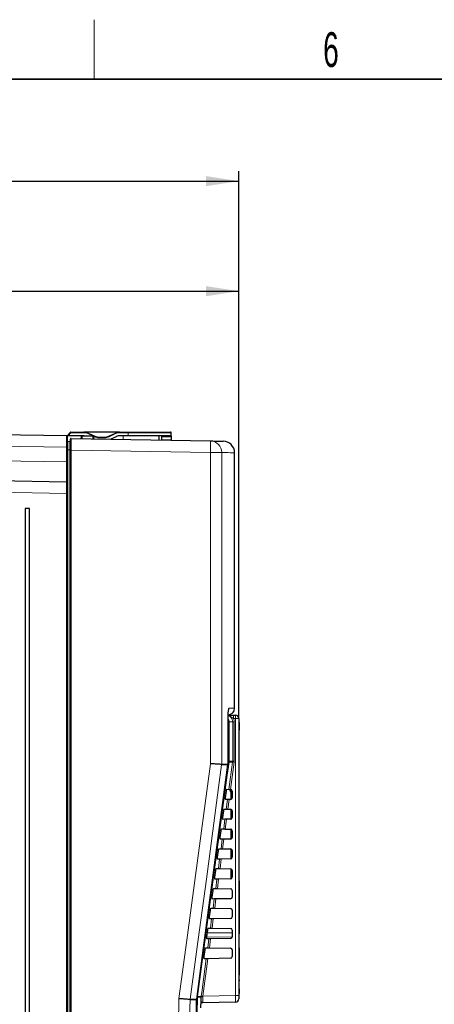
# Model space of a CAD drawing. Header units: millimetres. Extents: x 5 to 418, y 2 to 292.
# Tile 44 of 47: x 257 to 299, y 189 to 288. Entities that reach past the tile are written whole.
import ezdxf

# ---------------------------------------------------------------- set-up
doc = ezdxf.new("R2010")
doc.units = ezdxf.units.MM
doc.layers.add('SLD-0', color=7, linetype='Continuous')
doc.styles.add('SLDTEXTSTYLE0', font='TXT', dxfattribs={"width": 0.605})
doc.dimstyles.new('SLDDIMSTYLE0', dxfattribs={"dimtxt": 3.5, "dimasz": 3.302, "dimexe": 0, "dimexo": 0.0625, "dimgap": 0.875, "dimtad": 1, "dimdec": 1, "dimlfac": 3, "dimrnd": 1e-09, "dimzin": 12, "dimdsep": 46, "dimtxsty": 'SLDTEXTSTYLE0', "dimsah": 1, "dimcen": 0.09, "dimadec": 0, "dimazin": 3, "dimtfac": 1, "dimtofl": 0, "dimtmove": 0, "dimatfit": 3, "dimfxl": 1, "dimfrac": 2, "dimtolj": 1, "dimtzin": 12, "dimarcsym": 0})
doc.dimstyles.new('SLDDIMSTYLE2', dxfattribs={"dimtxt": 3.5, "dimasz": 3.302, "dimexe": 0, "dimexo": 0.0625, "dimgap": 0.875, "dimtad": 1, "dimlfac": 3, "dimrnd": 1e-09, "dimzin": 12, "dimdsep": 46, "dimtxsty": 'SLDTEXTSTYLE0', "dimsah": 1, "dimcen": 0.09, "dimadec": 0, "dimazin": 3, "dimtfac": 1, "dimtofl": 0, "dimtmove": 0, "dimatfit": 3, "dimfxl": 1, "dimfrac": 2, "dimtolj": 1, "dimtzin": 12, "dimarcsym": 0})

# ---------------------------------------------------------------- blocks, each defined once
blk = doc.blocks.new('_D_2')
at = {"layer": 'SLD-0', "color": 7}
for p, q in [((189.101, 236.67), (189.101, 273.25)), ((279.318, 218.152), (279.318, 273.25)), ((189.101, 272.25), (279.318, 272.25))]:
    blk.add_line(p, q, dxfattribs=at)
for centre, start, end in [((233.566, 274.935), 153.43495, 206.56505), ((234.854, 274.935), 333.43495, 26.56505)]:
    blk.add_arc(centre, 6.006, start, end, dxfattribs=at)
for points in [[(189.101, 272.25), (192.403, 271.742), (192.403, 272.758)], [(279.318, 272.25), (276.016, 272.758), (276.016, 271.742)]]:
    blk.add_solid(points, dxfattribs=at)
at = {"layer": 'SLD-0', "color": 7, "insert": (228.194, 276.761), "char_height": 3.5, "attachment_point": 1, "style": 'SLDTEXTSTYLE0'}
blk.add_mtext('270,7', dxfattribs=at)
blk = doc.blocks.new('_D_3')
at = {"layer": 'SLD-0', "color": 7}
for p, q in [((219.352, 252.652), (219.352, 262.172)), ((279.318, 218.152), (279.318, 262.172)), ((219.352, 261.172), (279.318, 261.172))]:
    blk.add_line(p, q, dxfattribs=at)
for points in [[(219.352, 261.172), (222.654, 260.664), (222.654, 261.68)], [(279.318, 261.172), (276.016, 261.68), (276.016, 260.664)]]:
    blk.add_solid(points, dxfattribs=at)
at = {"layer": 'SLD-0', "color": 7, "insert": (243.319, 265.683), "char_height": 3.5, "attachment_point": 1, "style": 'SLDTEXTSTYLE0'}
blk.add_mtext('179,9', dxfattribs=at)

msp = doc.modelspace()

# ---------------------------------------------------------------- linework, layer by layer
at = {"color": 7, "linetype": 'Continuous', "lineweight": 25}
for p, q in [((223.7504, 247.2974), (261.9527, 246.6306)), ((262.0182, 246.6186), (262.3653, 246.9657)), ((262.4125, 246.9853), (263.7222, 246.9853)), ((267.3142, 246.9853), (263.7222, 246.9853)), ((264.1448, 246.8916), (264.8152, 246.5789)), ((266.2212, 246.5789), (266.8916, 246.8916)), ((267.3142, 246.9853), (268.1849, 246.9853)), ((268.1849, 246.9853), (272.4515, 246.9853)), ((272.5182, 246.6186), (272.5182, 246.9186)), ((262.1125, 246.6186), (262.0182, 246.6186)), ((262.0182, 246.5639), (262.0182, 246.6186)), ((262.0182, 246.5639), (262.0182, 245.957)), ((262.0182, 245.1858), (262.0182, 245.957)), ((262.2837, 246.0202), (262.086, 246.0237)), ((263.6409, 246.6186), (262.1125, 246.6186)), ((262.3515, 245.1787), (262.3515, 246.2785)), ((262.4194, 246.3452), (276.456, 246.0953)), ((263.4216, 246.5511), (263.4196, 246.3274)), ((263.4894, 246.6177), (263.5379, 246.6177)), ((263.5379, 246.6177), (264.6193, 246.5989)), ((264.6849, 246.5322), (264.6849, 246.3048)), ((265.2378, 246.4853), (265.7985, 246.4853)), ((266.9728, 246.5249), (266.4341, 246.2737)), ((268.1849, 246.6186), (267.3955, 246.6186)), ((272.5182, 246.6186), (268.1849, 246.6186)), ((271.2849, 246.1873), (271.2849, 246.6186)), ((271.5182, 246.6186), (271.5198, 246.5249)), ((271.5198, 246.5249), (271.5253, 246.2123)), ((271.5253, 246.2123), (271.5258, 246.183)), ((272.5182, 246.6186), (272.5182, 246.5249)), ((272.5182, 246.5249), (272.5182, 246.2123)), ((272.5182, 246.2123), (272.5182, 246.1654)), ((262.0182, 241.6031), (262.0182, 245.1858)), ((262.3515, 113.7644), (262.3515, 245.1787)), ((278.894, 219.1963), (278.894, 244.9058)), ((223.7504, 242.6511), (261.9527, 241.9843)), ((262.0182, 241.6031), (262.0182, 240.8178)), ((262.0182, 240.8178), (262.0182, 114.0565)), ((257.7933, 239.2856), (257.7933, 114.4189)), ((258.2342, 239.2856), (257.7933, 239.2856)), ((258.2342, 114.4189), (258.2342, 239.2856)), ((278.7914, 218.4856), (278.9849, 218.4856)), ((279.3182, 218.1522), (279.3182, 190.2628)), ((278.2321, 217.8521), (278.2334, 217.8521)), ((278.2334, 213.5755), (278.2334, 217.8521)), ((279.3515, 217.751), (279.3182, 217.751)), ((279.3515, 217.3843), (279.3182, 217.3843)), ((279.3515, 217.351), (279.3182, 217.351)), ((279.3515, 217.751), (279.3515, 217.3843)), ((279.3515, 217.351), (279.3515, 217.3843)), ((279.3515, 217.351), (279.3515, 216.9843)), ((279.3515, 216.9843), (279.3182, 216.9843)), ((279.3515, 216.9827), (279.3182, 216.9827)), ((279.3515, 216.9781), (279.3182, 216.9781)), ((277.9806, 210.1856), (278.07, 210.8522)), ((278.1024, 211.0285), (278.3289, 211.0245)), ((278.4432, 210.8133), (278.5182, 210.8133)), ((278.4515, 211.0224), (278.4515, 210.9857)), ((278.4515, 210.9857), (278.4515, 210.9495)), ((278.4515, 210.9857), (278.5182, 210.9857)), ((278.4515, 210.9495), (278.4515, 210.9239)), ((278.4515, 210.9495), (278.5182, 210.9495)), ((278.4515, 210.9239), (278.5182, 210.9239)), ((278.4515, 210.816), (278.5182, 210.816)), ((278.4515, 210.816), (278.4515, 210.8159)), ((278.4878, 211.0218), (278.4937, 211.0216)), ((278.5182, 211.0184), (278.5182, 210.0194)), ((278.6515, 210.8551), (278.6515, 210.1827)), ((278.1931, 210.0109), (277.9655, 210.0069)), ((278.347, 210.0136), (278.3587, 210.0138)), ((278.4878, 210.0161), (278.3587, 210.0138)), ((277.7124, 208.1856), (277.8018, 208.8522)), ((277.8351, 209.0332), (278.0616, 209.0292)), ((278.2264, 209.0263), (278.2148, 209.0265)), ((278.2264, 209.0263), (278.4878, 209.0218)), ((278.5182, 209.0184), (278.5182, 208.0194)), ((278.6515, 208.8551), (278.6515, 208.1827)), ((277.9246, 208.0062), (277.697, 208.0023)), ((278.0785, 208.0089), (278.0901, 208.0091)), ((278.4878, 208.0161), (278.0901, 208.0091)), ((277.4442, 206.1856), (277.5336, 206.8522)), ((277.5678, 207.0378), (277.7943, 207.0339)), ((277.9591, 207.031), (277.9475, 207.0312)), ((277.9591, 207.031), (278.4878, 207.0218)), ((278.5182, 207.0184), (278.5182, 206.0194)), ((278.6515, 206.8551), (278.6515, 206.1827)), ((277.6561, 206.0015), (277.4284, 205.9976)), ((277.8099, 206.0042), (277.8216, 206.0044)), ((278.4878, 206.0161), (277.8216, 206.0044)), ((277.176, 204.1856), (277.2654, 204.8522)), ((277.3005, 205.0425), (277.5271, 205.0385)), ((277.6918, 205.0357), (277.6802, 205.0359)), ((277.6918, 205.0357), (278.4878, 205.0218)), ((278.5182, 205.0184), (278.5182, 204.0194)), ((278.6515, 204.8551), (278.6515, 204.1827)), ((277.3875, 203.9969), (277.1599, 203.9929)), ((277.5414, 203.9995), (277.5531, 203.9997)), ((278.4878, 204.0161), (277.5531, 203.9997)), ((276.9079, 202.1856), (276.9973, 202.8522)), ((277.0332, 203.0472), (277.2598, 203.0432)), ((277.4245, 203.0403), (277.4129, 203.0405)), ((277.4245, 203.0403), (278.4878, 203.0218)), ((278.5182, 203.0184), (278.5182, 202.4856)), ((278.5182, 202.4856), (278.5182, 202.0194)), ((278.6515, 202.8551), (278.6515, 202.1827)), ((277.119, 201.9922), (276.8913, 201.9882)), ((277.2729, 201.9949), (277.2845, 201.9951)), ((278.4878, 202.0161), (277.2845, 201.9951)), ((279.3515, 201.8189), (279.3182, 201.8189)), ((279.3515, 201.8189), (279.3515, 201.4856)), ((279.3515, 201.4856), (279.3515, 196.8189)), ((276.6397, 200.1856), (276.7291, 200.8522)), ((276.7658, 201.0518), (276.9925, 201.0479)), ((277.1573, 201.045), (277.1457, 201.0452)), ((277.1573, 201.045), (278.4878, 201.0218)), ((278.6515, 200.8551), (278.6515, 200.1827)), ((276.8504, 199.9875), (276.6227, 199.9835)), ((277.0043, 199.9902), (277.016, 199.9904)), ((278.4878, 200.0161), (277.016, 199.9904)), ((276.3715, 198.1856), (276.4609, 198.8522)), ((276.4985, 199.0565), (276.7252, 199.0525)), ((276.89, 199.0497), (276.8784, 199.0499)), ((276.89, 199.0497), (278.4878, 199.0218)), ((278.6515, 198.8551), (278.6515, 198.1827)), ((276.5819, 197.9828), (276.3542, 197.9788)), ((276.7358, 197.9855), (276.7475, 197.9857)), ((278.4878, 198.0161), (276.7475, 197.9857)), ((276.1033, 196.1856), (276.1927, 196.8522)), ((278.6515, 196.5903), (276.1517, 196.5467)), ((276.2312, 197.0612), (276.4579, 197.0572)), ((276.6227, 197.0543), (276.6111, 197.0545)), ((276.6227, 197.0543), (278.4878, 197.0218)), ((278.6515, 196.8551), (278.6515, 196.1827)), ((279.3515, 196.4856), (279.3182, 196.4856)), ((279.3515, 196.8189), (279.3515, 196.4856)), ((276.3134, 195.9781), (276.0856, 195.9741)), ((278.4878, 196.0161), (276.4789, 195.981)), ((275.8351, 194.1856), (275.9245, 194.8522)), ((275.9639, 195.0658), (276.1906, 195.0619)), ((276.3554, 195.059), (278.4878, 195.0218)), ((278.6515, 194.8551), (278.6515, 194.1827)), ((279.3515, 195.0856), (279.3182, 195.0856)), ((279.3515, 195.0856), (279.3515, 194.9272)), ((279.3515, 194.9272), (279.3515, 192.3292)), ((276.0448, 193.9734), (275.817, 193.9694)), ((278.4878, 194.0161), (276.2104, 193.9763)), ((279.3515, 191.8542), (279.3515, 192.3292)), ((279.3515, 191.8542), (279.3182, 191.8542)), ((279.3515, 191.7375), (279.3182, 191.7375)), ((279.3515, 191.8542), (279.3515, 191.7375)), ((279.3515, 191.0042), (279.3515, 191.7375)), ((279.3515, 191.0042), (279.3182, 191.0042)), ((279.3515, 190.9948), (279.3182, 190.9948)), ((279.3515, 190.4856), (279.3182, 190.4856)), ((279.3515, 190.9364), (279.3515, 190.8189)), ((279.3515, 190.8189), (279.3515, 190.4856)), ((275.0736, 189.9), (275.068, 189.8287)), ((275.0736, 189.9), (275.0749, 189.8999)), ((278.9907, 189.5962), (275.702, 189.5388)), ((279.3182, 190.2628), (279.3182, 189.9295))]:
    msp.add_line(p, q, dxfattribs=at)
at = {"color": 7, "linetype": 'Continuous', "lineweight": 18}
for p, q in [((262.4125, 246.9186), (262.1125, 246.6186)), ((262.3653, 246.9657), (262.4125, 246.9186)), ((262.4125, 246.9186), (262.4125, 246.9853)), ((263.7222, 246.9186), (262.4125, 246.9186)), ((263.7222, 246.9186), (263.7222, 246.9853)), ((264.1166, 246.8311), (264.1448, 246.8916)), ((264.6146, 246.5989), (264.1166, 246.8311)), ((266.9197, 246.8311), (266.2493, 246.5185)), ((266.9197, 246.8311), (266.8916, 246.8916)), ((267.3142, 246.9186), (267.3142, 246.9853)), ((268.1849, 246.9186), (267.3142, 246.9186)), ((268.1849, 246.9186), (268.1849, 246.9853)), ((272.5182, 246.9186), (268.1849, 246.9186)), ((268.1849, 246.6186), (268.1849, 246.9186)), ((261.9527, 245.4641), (223.7504, 246.1309)), ((262.086, 246.0237), (262.086, 245.1858)), ((262.2837, 245.1858), (262.2837, 246.0202)), ((263.4701, 246.5511), (263.4216, 246.5511)), ((263.472, 246.3264), (263.4701, 246.5511)), ((263.5384, 246.5982), (263.5408, 246.3252)), ((264.6198, 246.5793), (263.5384, 246.5982)), ((264.6198, 246.306), (264.6198, 246.5793)), ((264.787, 246.5185), (264.6713, 246.5725)), ((264.787, 246.5185), (264.8152, 246.5789)), ((265.2378, 246.4186), (265.2378, 246.4853)), ((265.7985, 246.4186), (265.2378, 246.4186)), ((265.7985, 246.4186), (265.7985, 246.4853)), ((266.2493, 246.5185), (266.2212, 246.5789)), ((267.6849, 246.2514), (267.6849, 246.6186)), ((271.5198, 246.5249), (272.5182, 246.5249)), ((271.5253, 246.2123), (272.5182, 246.2123)), ((261.9527, 243.984), (261.9527, 245.4641)), ((261.9527, 245.4641), (262.0182, 245.4641)), ((262.086, 245.1858), (262.086, 114.6792)), ((262.2837, 245.1858), (262.086, 245.1858)), ((262.2837, 245.1858), (262.3515, 245.1858)), ((262.2837, 114.6792), (262.2837, 245.1858)), ((262.3515, 245.1787), (262.4194, 245.1787)), ((262.4194, 245.1787), (262.4194, 113.7644)), ((276.4559, 244.9288), (262.4194, 245.1787)), ((276.4559, 213.6085), (276.4559, 244.9288)), ((277.5973, 244.9288), (276.4559, 244.9288)), ((277.5973, 244.9288), (277.5973, 213.5754)), ((223.7504, 244.6508), (261.9527, 243.984)), ((261.9527, 243.984), (262.0182, 243.984)), ((261.9527, 240.8178), (223.7503, 241.4846)), ((261.9527, 114.0565), (261.9527, 240.8178)), ((261.9527, 240.8178), (262.0182, 240.8178)), ((278.9907, 218.1522), (278.7972, 218.1522)), ((278.9907, 190.2628), (278.9907, 218.1522)), ((278.9907, 218.1522), (279.3182, 218.1522)), ((278.2321, 213.5755), (278.2321, 217.8521)), ((278.3426, 217.8189), (278.2334, 217.8189)), ((278.3426, 217.8189), (278.3426, 213.8633)), ((278.7032, 217.8189), (278.3426, 217.8189)), ((278.7032, 213.8633), (278.7032, 217.8189)), ((278.8669, 217.8189), (278.7032, 217.8189)), ((278.8669, 217.8189), (278.8669, 213.8633)), ((278.2262, 213.4872), (278.2275, 213.4871)), ((278.2321, 213.5755), (278.2334, 213.5755)), ((278.3426, 213.8633), (278.2334, 213.8633)), ((278.3289, 211.0245), (278.6973, 213.7749)), ((278.6973, 213.7749), (278.3367, 213.7749)), ((278.3426, 213.8633), (278.7032, 213.8633)), ((278.8595, 213.7528), (278.4937, 211.0216)), ((278.6973, 213.7749), (278.7032, 213.8633)), ((278.8669, 213.8633), (278.7032, 213.8633)), ((278.8669, 213.8633), (278.8595, 213.7528)), ((278.0616, 209.0292), (278.1931, 210.0109)), ((278.3587, 210.0138), (278.2264, 209.0263)), ((277.7943, 207.0339), (277.9246, 208.0062)), ((278.0901, 208.0091), (277.9591, 207.031)), ((277.5271, 205.0385), (277.6561, 206.0015)), ((277.8216, 206.0044), (277.6918, 205.0357)), ((277.2598, 203.0432), (277.3875, 203.9969)), ((277.5531, 203.9997), (277.4245, 203.0403)), ((278.5182, 202.4856), (278.6515, 202.4856)), ((276.9925, 201.0479), (277.119, 201.9922)), ((277.2845, 201.9951), (277.1573, 201.045)), ((279.3515, 201.4856), (279.3182, 201.4856)), ((276.7252, 199.0525), (276.8504, 199.9875)), ((277.016, 199.9904), (276.89, 199.0497)), ((276.4579, 197.0572), (276.5819, 197.9828)), ((276.7475, 197.9857), (276.6227, 197.0543)), ((279.3515, 196.8189), (279.3182, 196.8189)), ((276.0987, 196.1491), (278.6515, 196.1845)), ((276.1906, 195.0619), (276.3134, 195.9781)), ((276.4789, 195.981), (276.3554, 195.059)), ((279.3515, 194.9272), (279.3182, 194.9272)), ((276.2104, 193.9763), (275.7052, 190.2055)), ((279.3515, 192.3292), (279.3182, 192.3292)), ((279.3515, 190.8189), (279.3182, 190.8189)), ((274.4248, 189.8287), (274.4257, 189.8645)), ((274.4305, 189.8999), (274.4267, 189.8644)), ((275.16, 190.117), (275.1657, 190.1872)), ((275.5322, 190.117), (275.16, 190.117)), ((275.1657, 190.1872), (275.5377, 190.1872)), ((275.5322, 190.117), (275.5377, 190.1872)), ((275.5377, 190.1872), (275.5431, 190.2276)), ((275.6997, 190.1731), (275.6955, 190.131)), ((275.7052, 190.2055), (275.6997, 190.1731)), ((275.7052, 190.2055), (278.9907, 190.2628)), ((279.3182, 190.2628), (278.9907, 190.2628))]:
    msp.add_line(p, q, dxfattribs=at)
at = {"color": 7, "linetype": 'Continuous', "lineweight": 25, "flags": 128}
for points in [[(263.7331, 246.6143), (263.6954, 246.6171), (263.6409, 246.6186)], [(275.0749, 189.8999), (275.7678, 195.084), (278.2275, 213.4871)]]:
    msp.add_lwpolyline(points, dxfattribs=at)
at = {"color": 7, "linetype": 'Continuous', "lineweight": 18, "flags": 128}
for points in [[(262.0182, 245.1858), (262.0195, 245.1858), (262.0234, 245.1858), (262.0297, 245.1858), (262.0381, 245.1858), (262.0484, 245.1858), (262.0602, 245.1858), (262.0729, 245.1858), (262.086, 245.1858)], [(278.3135, 219.1866), (278.301, 219.058), (278.2719, 218.9544)], [(273.2862, 189.9565), (274.0748, 195.8406), (274.8784, 201.8371), (276.4559, 213.6085)], [(277.5915, 213.4873), (277.2875, 211.2185), (276.0478, 201.9679), (275.2368, 195.9162), (275.206, 195.6864), (274.4305, 189.8999)], [(275.0736, 189.9), (275.2503, 191.2216), (275.9568, 196.5079), (277.0915, 204.9976), (277.8673, 210.8022), (278.2262, 213.4872)], [(278.3367, 213.7749), (278.1591, 212.4535), (277.4485, 207.1678), (275.1657, 190.1872)], [(275.5431, 190.2276), (275.5873, 190.5579), (275.7643, 191.8795), (276.0448, 193.9734)], [(275.1113, 190.1187), (275.142, 190.1177), (275.16, 190.117)], [(275.1205, 190.1947), (275.148, 190.1904), (275.1657, 190.1872)]]:
    msp.add_lwpolyline(points, dxfattribs=at)
at = {"color": 7, "linetype": 'Continuous', "lineweight": 25}
for centre, radius, start, end in [((262.4125, 246.9186), 0.0667, 90, 135), ((263.7222, 245.9853), 1, 65, 90), ((267.3142, 245.9853), 1, 90, 115), ((272.4515, 246.9186), 0.0667, 0, 90), ((261.9515, 246.5639), 0.0667, 0, 89), ((262.0849, 245.957), 0.0667, 88.98, 180), ((262.2849, 246.0868), 0.0667, 268.98, 0), ((262.4182, 246.2785), 0.0667, 88.98, 180), ((263.4882, 246.5511), 0.0667, 89.001065, 180.001116), ((264.6182, 246.5322), 0.0667, 0, 89.000038), ((265.2378, 247.4853), 1, 245, 270), ((265.7985, 247.4853), 1, 270, 295), ((267.3955, 245.6186), 1, 90, 115), ((277.7277, 244.9058), 1.1667, 0.032599, 88.98), ((261.9515, 241.9176), 0.0667, 0, 89), ((278.2277, 219.1968), 0.6667, 271.000003, 0.36625), ((278.9849, 218.1522), 0.3333, 0, 90), ((277.5667, 213.5755), 0.6667, 352.387213, 360), ((278.4849, 210.1827), 0.1667, 271, 0), ((278.4849, 210.8551), 0.1667, 0, 86.968828), ((278.4849, 208.8551), 0.1667, 0, 89), ((278.4849, 208.1827), 0.1667, 271, 0), ((278.4849, 206.8551), 0.1667, 0, 89), ((278.4849, 206.1827), 0.1667, 271, 0), ((278.4849, 204.8551), 0.1667, 0, 89), ((278.4849, 204.1827), 0.1667, 271, 0), ((278.4849, 202.8551), 0.1667, 0, 89), ((278.4849, 202.1827), 0.1667, 271, 0), ((278.4849, 200.8551), 0.1667, 0, 89), ((278.4849, 200.1827), 0.1667, 271, 0), ((278.4849, 198.8551), 0.1667, 0, 89), ((278.4849, 198.1827), 0.1667, 271, 0), ((278.4849, 196.8551), 0.1667, 0, 89), ((278.4849, 196.1827), 0.1667, 271, 0), ((278.4849, 194.8551), 0.1667, 0, 89), ((278.4849, 194.1827), 0.1667, 271, 0), ((278.9849, 189.9295), 0.3333, 271, 0)]:
    msp.add_arc(centre, radius, start, end, dxfattribs=at)
at = {"color": 7, "linetype": 'Continuous', "lineweight": 18}
for centre, radius, start, end in [((263.7222, 245.9853), 0.9333, 65, 90), ((267.3142, 245.9853), 0.9333, 90, 115), ((263.5367, 246.5511), 0.0667, 89.001065, 180.001116), ((263.5292, 246.5384), 0.0605, 81.314204, 167.896904), ((263.3729, 246.6039), 0.1656, 358.032871, 4.79461), ((264.4544, 246.585), 0.1656, 358.032871, 4.79461), ((264.627, 246.5208), 0.059, 11.138412, 96.985726), ((265.2378, 247.4853), 1.0667, 245, 270), ((265.7985, 247.4853), 1.0667, 270, 295), ((260.0106, 245.513), 16.4557, 357.965268, 2.027594), ((276.433, 244.9312), 1.1643, 359.881817, 88.870635), ((277.6751, 217.819), 0.6675, 359.996904, 31.182656), ((274.018, 218.2356), 4.78, 359.001369, 2.998326), ((274.2114, 218.2356), 4.78, 359.001369, 2.998326), ((277.5641, 213.5755), 0.668, 352.408892, 0.000083), ((277.8956, 211.2933), 2.5205, 79.921822, 82.299464), ((277.6748, 213.8633), 0.6677, 352.391247, 0.000043), ((281.3361, 232.5319), 18.9417, 261.992152, 262.487305), ((275.4499, 189.6819), 0.1499, 297.766201, 327.942017), ((275.6481, 189.7241), 0.4096, 83.360958, 106.441355), ((275.5358, 189.2241), 0.9631, 80.199666, 89.887917), ((278.1845, 209.0043), 18.9616, 261.99229, 262.486916)]:
    msp.add_arc(centre, radius, start, end, dxfattribs=at)
for centre, major_axis, ratio, start_param, end_param in [((261.9515, 245.4638), (0.0012, 1.1668), 0.0009969, 4.7126772, 6.2831689), ((262.4182, 245.1783), (0.0012, 1.1668), 0.0010132, 4.7126878, 6.2831683), ((261.9515, 243.9846), (-0.0012, 2.0003), 0.0005815, 3.1415822, 4.7120739), ((261.9515, 240.8175), (0.0012, 1.1668), 0.0010232, 4.7126848, 6.2831685), ((278.9849, 190.2629), (-0.0058, 0.6667), 0.0087242, 3.1416688, 4.7121605)]:
    msp.add_ellipse(centre, major_axis=major_axis, ratio=ratio, start_param=start_param, end_param=end_param, dxfattribs=at)
at = {"color": 7, "linetype": 'Continuous', "lineweight": 25}
for points, knots in [([(276.456, 246.0953), (276.7677, 246.0897), (277.3, 246.0802), (277.6446, 246.0741), (277.7787, 246.0717), (277.7438, 246.0723), (277.7415, 246.0724)], [0, 0, 0, 0, 0.4056383, 0.6927469, 0.9798555, 1, 1, 1, 1]), ([(278.2336, 217.8519), (278.234, 217.9635), (278.235, 218.1959), (278.2439, 218.5207), (278.2574, 218.7836), (278.2695, 218.9357), (278.2797, 219.0026), (278.2783, 218.9962), (278.278, 218.9949)], [0, 0, 0, 0, 0.2065633, 0.4303375, 0.6519106, 0.8362184, 0.9673085, 1, 1, 1, 1]), ([(278.2441, 218.4856), (278.2631, 218.4856), (278.3439, 218.4856), (278.5269, 218.4856), (278.7067, 218.4856), (278.7914, 218.4856)], [0, 0, 0, 0, 0.1394955, 0.594852, 1, 1, 1, 1]), ([(277.5908, 213.5317), (277.5661, 213.5334), (277.5125, 213.5373), (277.2938, 213.5522), (276.9762, 213.5737), (276.6806, 213.5935), (276.505, 213.6053), (276.4595, 213.6083), (276.4559, 213.6085)], [0, 0, 0, 0, 0.2028755, 0.4405312, 0.6784807, 0.916947, 0.9934265, 1, 1, 1, 1]), ([(277.5908, 213.5317), (277.5931, 213.5454), (277.5955, 213.56), (277.5972, 213.5746), (277.5973, 213.5754)], [0, 0, 0, 0, 0.945588, 1, 1, 1, 1]), ([(277.5915, 213.4873), (277.5916, 213.4881), (277.5918, 213.5028), (277.5913, 213.5176), (277.5908, 213.5317)], [0, 0, 0, 0, 0.0537687, 1, 1, 1, 1]), ([(277.9655, 210.0069), (277.9652, 210.0072), (277.964, 210.0083), (277.9636, 210.0228), (277.9659, 210.0583), (277.9709, 210.1079), (277.9763, 210.153), (277.9797, 210.1792), (277.9806, 210.1856)], [0, 0, 0, 0, 0.0819832, 0.2941466, 0.5056511, 0.7175519, 0.931033, 1, 1, 1, 1]), ([(278.07, 210.8522), (278.071, 210.8601), (278.0748, 210.8878), (278.0818, 210.9342), (278.0901, 210.983), (278.0972, 211.0166), (278.1009, 211.0278), (278.1022, 211.0284), (278.1024, 211.0285)], [0, 0, 0, 0, 0.0850535, 0.3019905, 0.5196115, 0.7367694, 0.9522337, 1, 1, 1, 1]), ([(278.3289, 211.0245), (278.3314, 211.0245), (278.3363, 211.0244), (278.3665, 211.0239), (278.41, 211.0231), (278.4533, 211.0224), (278.4799, 211.0219), (278.4878, 211.0218)], [0, 0, 0, 0, 0.22525402, 0.45048074, 0.67646869, 0.90392415, 1, 1, 1, 1]), ([(278.4515, 210.9176), (278.4515, 210.9127), (278.4515, 210.8927), (278.4515, 210.8614), (278.4515, 210.8288), (278.4515, 210.8203), (278.4515, 210.816)], [0, 0, 0, 0, 0.1133479, 0.4582864, 0.7292816, 1, 1, 1, 1]), ([(278.3587, 210.0138), (278.3396, 210.0135), (278.3014, 210.0128), (278.2511, 210.0119), (278.2137, 210.0113), (278.1961, 210.011), (278.1939, 210.0109), (278.1931, 210.0109)], [0, 0, 0, 0, 0.2249122, 0.4498651, 0.6736204, 0.8949376, 1, 1, 1, 1]), ([(277.697, 208.0023), (277.6966, 208.0026), (277.6954, 208.0037), (277.695, 208.019), (277.6974, 208.0557), (277.7025, 208.1068), (277.7081, 208.1528), (277.7116, 208.1794), (277.7124, 208.1856)], [0, 0, 0, 0, 0.08535942, 0.29750523, 0.50900587, 0.7209231, 0.93443429, 1, 1, 1, 1]), ([(277.8018, 208.8522), (277.8029, 208.8606), (277.8069, 208.8894), (277.8141, 208.9373), (277.8226, 208.9871), (277.8298, 209.0213), (277.8336, 209.0326), (277.8349, 209.0331), (277.8351, 209.0332)], [0, 0, 0, 0, 0.0885369, 0.3054942, 0.5231207, 0.7402623, 0.9556958, 1, 1, 1, 1]), ([(278.0616, 209.0292), (278.0641, 209.0292), (278.069, 209.0291), (278.0993, 209.0286), (278.1427, 209.0278), (278.1879, 209.027), (278.2165, 209.0265), (278.2264, 209.0263)], [0, 0, 0, 0, 0.2200079, 0.4399891, 0.6607138, 0.8828719, 1, 1, 1, 1]), ([(278.0901, 208.0091), (278.0711, 208.0088), (278.0329, 208.0081), (277.9826, 208.0072), (277.9452, 208.0066), (277.9276, 208.0063), (277.9253, 208.0062), (277.9246, 208.0062)], [0, 0, 0, 0, 0.2249182, 0.4498771, 0.6736383, 0.8949613, 1, 1, 1, 1]), ([(277.4284, 205.9976), (277.428, 205.9979), (277.4267, 205.9992), (277.4264, 206.0152), (277.4289, 206.053), (277.4342, 206.1057), (277.4399, 206.1526), (277.4434, 206.1795), (277.4442, 206.1856)], [0, 0, 0, 0, 0.0885636, 0.3006931, 0.5121907, 0.724124, 0.9376639, 1, 1, 1, 1]), ([(277.5336, 206.8522), (277.5348, 206.8611), (277.5389, 206.891), (277.5463, 206.9404), (277.5551, 206.9913), (277.5625, 207.0261), (277.5663, 207.0373), (277.5676, 207.0378), (277.5678, 207.0378)], [0, 0, 0, 0, 0.0918409, 0.3088174, 0.5264491, 0.7435751, 0.9589796, 1, 1, 1, 1]), ([(277.7943, 207.0339), (277.7968, 207.0338), (277.8017, 207.0337), (277.832, 207.0332), (277.8754, 207.0325), (277.9206, 207.0317), (277.9492, 207.0312), (277.9591, 207.031)], [0, 0, 0, 0, 0.22001376, 0.44000086, 0.6607316, 0.88289575, 1, 1, 1, 1]), ([(277.8216, 206.0044), (277.8025, 206.0041), (277.7644, 206.0034), (277.714, 206.0026), (277.6766, 206.0019), (277.6591, 206.0016), (277.6568, 206.0016), (277.6561, 206.0015)], [0, 0, 0, 0, 0.2249241, 0.449889, 0.6736562, 0.8949851, 1, 1, 1, 1]), ([(277.1599, 203.9929), (277.1594, 203.9933), (277.1581, 203.9946), (277.1578, 204.0114), (277.1604, 204.0504), (277.1659, 204.1045), (277.1716, 204.1524), (277.1753, 204.1797), (277.176, 204.1856)], [0, 0, 0, 0, 0.0916086, 0.3037232, 0.5152183, 0.7271671, 0.9407346, 1, 1, 1, 1]), ([(277.2654, 204.8522), (277.2667, 204.8617), (277.2709, 204.8926), (277.2786, 204.9434), (277.2876, 204.9954), (277.2951, 205.0308), (277.299, 205.042), (277.3003, 205.0424), (277.3005, 205.0425)], [0, 0, 0, 0, 0.0949792, 0.3119739, 0.5296104, 0.7467217, 0.9620986, 1, 1, 1, 1]), ([(277.5271, 205.0385), (277.5295, 205.0385), (277.5344, 205.0384), (277.5647, 205.0379), (277.6081, 205.0371), (277.6533, 205.0363), (277.682, 205.0358), (277.6918, 205.0357)], [0, 0, 0, 0, 0.22001967, 0.44001267, 0.6607494, 0.88291961, 1, 1, 1, 1]), ([(277.5531, 203.9997), (277.534, 203.9994), (277.4958, 203.9987), (277.4455, 203.9979), (277.4081, 203.9972), (277.3905, 203.9969), (277.3883, 203.9969), (277.3875, 203.9969)], [0, 0, 0, 0, 0.22493012, 0.44990096, 0.67367408, 0.89500887, 1, 1, 1, 1]), ([(276.9973, 202.8522), (276.9986, 202.8622), (277.003, 202.8942), (277.0109, 202.9465), (277.0201, 202.9995), (277.0278, 203.0356), (277.0316, 203.0467), (277.033, 203.0471), (277.0332, 203.0472)], [0, 0, 0, 0, 0.097964, 0.3149759, 0.5326169, 0.7497141, 0.965065, 1, 1, 1, 1]), ([(277.2598, 203.0432), (277.2622, 203.0432), (277.2671, 203.0431), (277.2974, 203.0426), (277.3409, 203.0418), (277.3861, 203.041), (277.4147, 203.0405), (277.4245, 203.0403)], [0, 0, 0, 0, 0.2200256, 0.4400245, 0.6607672, 0.8829435, 1, 1, 1, 1]), ([(276.8913, 201.9882), (276.8909, 201.9886), (276.8895, 201.99), (276.8892, 202.0075), (276.8919, 202.0478), (276.8975, 202.1034), (276.9034, 202.1522), (276.9071, 202.1798), (276.9079, 202.1856)], [0, 0, 0, 0, 0.09450609, 0.30660679, 0.51809996, 0.73006395, 0.94365789, 1, 1, 1, 1]), ([(277.2845, 201.9951), (277.2655, 201.9947), (277.2273, 201.9941), (277.1769, 201.9932), (277.1396, 201.9925), (277.122, 201.9922), (277.1197, 201.9922), (277.119, 201.9922)], [0, 0, 0, 0, 0.2249361, 0.4499129, 0.673692, 0.8950327, 1, 1, 1, 1]), ([(276.7291, 200.8522), (276.7305, 200.8627), (276.735, 200.8958), (276.7432, 200.9495), (276.7526, 201.0037), (276.7604, 201.0403), (276.7643, 201.0514), (276.7657, 201.0518), (276.7658, 201.0518)], [0, 0, 0, 0, 0.1008064, 0.31783448, 0.5354797, 0.75256356, 0.96788978, 1, 1, 1, 1]), ([(276.9925, 201.0479), (276.995, 201.0478), (276.9999, 201.0477), (277.0301, 201.0472), (277.0736, 201.0465), (277.1188, 201.0457), (277.1474, 201.0452), (277.1573, 201.045)], [0, 0, 0, 0, 0.2200315, 0.4400364, 0.6607851, 0.8829674, 1, 1, 1, 1]), ([(276.6227, 199.9835), (276.6223, 199.984), (276.6208, 199.9855), (276.6206, 200.0037), (276.6234, 200.0451), (276.6292, 200.1022), (276.6352, 200.152), (276.6389, 200.18), (276.6397, 200.1856)], [0, 0, 0, 0, 0.0972666, 0.3093545, 0.5208462, 0.7328249, 0.9464441, 1, 1, 1, 1]), ([(277.016, 199.9904), (276.9969, 199.99), (276.9588, 199.9894), (276.9084, 199.9885), (276.871, 199.9878), (276.8535, 199.9875), (276.8512, 199.9875), (276.8504, 199.9875)], [0, 0, 0, 0, 0.2249421, 0.449925, 0.67371, 0.8950566, 1, 1, 1, 1]), ([(276.4609, 198.8522), (276.4624, 198.8633), (276.4671, 198.8974), (276.4754, 198.9526), (276.4851, 199.0078), (276.4931, 199.0451), (276.497, 199.0561), (276.4984, 199.0565), (276.4985, 199.0565)], [0, 0, 0, 0, 0.1035163, 0.3205598, 0.538209, 0.7552801, 0.970583, 1, 1, 1, 1]), ([(276.7252, 199.0525), (276.7277, 199.0525), (276.7326, 199.0524), (276.7629, 199.0519), (276.8063, 199.0511), (276.8515, 199.0503), (276.8801, 199.0498), (276.89, 199.0497)], [0, 0, 0, 0, 0.2200375, 0.4400482, 0.660803, 0.8829914, 1, 1, 1, 1]), ([(276.3542, 197.9788), (276.3537, 197.9793), (276.3522, 197.9809), (276.352, 197.9999), (276.3549, 198.0425), (276.3609, 198.1011), (276.367, 198.1518), (276.3708, 198.1801), (276.3715, 198.1856)], [0, 0, 0, 0, 0.0998996, 0.3119756, 0.5234662, 0.7354592, 0.9491028, 1, 1, 1, 1]), ([(276.7475, 197.9857), (276.7284, 197.9853), (276.6902, 197.9847), (276.6399, 197.9838), (276.6025, 197.9832), (276.5849, 197.9828), (276.5826, 197.9828), (276.5819, 197.9828)], [0, 0, 0, 0, 0.2249481, 0.449937, 0.673728, 0.8950805, 1, 1, 1, 1]), ([(276.1927, 196.8522), (276.1943, 196.8638), (276.1991, 196.899), (276.2077, 196.9556), (276.2175, 197.0119), (276.2257, 197.0498), (276.2297, 197.0608), (276.2311, 197.0611), (276.2312, 197.0612)], [0, 0, 0, 0, 0.1061028, 0.323161, 0.5408139, 0.7578729, 0.9731535, 1, 1, 1, 1]), ([(276.4579, 197.0572), (276.4604, 197.0572), (276.4653, 197.0571), (276.4956, 197.0565), (276.539, 197.0558), (276.5842, 197.055), (276.6128, 197.0545), (276.6227, 197.0543)], [0, 0, 0, 0, 0.2200434, 0.4400601, 0.6608209, 0.8830154, 1, 1, 1, 1]), ([(276.0856, 195.9741), (276.0851, 195.9747), (276.0836, 195.9763), (276.0834, 195.9961), (276.0864, 196.0399), (276.0925, 196.1), (276.0988, 196.1516), (276.1026, 196.1803), (276.1033, 196.1856)], [0, 0, 0, 0, 0.1024138, 0.3144788, 0.5259687, 0.7379756, 0.9516424, 1, 1, 1, 1]), ([(276.4789, 195.981), (276.4598, 195.9807), (276.4217, 195.98), (276.3713, 195.9791), (276.334, 195.9785), (276.3164, 195.9782), (276.3141, 195.9781), (276.3134, 195.9781)], [0, 0, 0, 0, 0.22495414, 0.44994902, 0.67374603, 0.89510441, 1, 1, 1, 1]), ([(275.9245, 194.8522), (275.9262, 194.8643), (275.9311, 194.9006), (275.94, 194.9587), (275.95, 195.0161), (275.9584, 195.0545), (275.9624, 195.0655), (275.9638, 195.0658), (275.9639, 195.0658)], [0, 0, 0, 0, 0.1085743, 0.3256464, 0.5433028, 0.7603502, 0.9756098, 1, 1, 1, 1]), ([(276.1906, 195.0619), (276.1931, 195.0618), (276.198, 195.0617), (276.2283, 195.0612), (276.2718, 195.0605), (276.3169, 195.0597), (276.3455, 195.0592), (276.3554, 195.059)], [0, 0, 0, 0, 0.2200494, 0.440072, 0.6608389, 0.8830395, 1, 1, 1, 1]), ([(275.817, 193.9694), (275.8165, 193.97), (275.815, 193.9718), (275.8148, 193.9923), (275.8179, 194.0373), (275.8242, 194.0988), (275.8306, 194.1514), (275.8344, 194.1804), (275.8351, 194.1856)], [0, 0, 0, 0, 0.1048171, 0.3168719, 0.5283614, 0.7403818, 0.9540709, 1, 1, 1, 1]), ([(276.2104, 193.9763), (276.1913, 193.976), (276.1531, 193.9753), (276.1028, 193.9744), (276.0654, 193.9738), (276.0478, 193.9735), (276.0456, 193.9734), (276.0448, 193.9734)], [0, 0, 0, 0, 0.2249602, 0.4499611, 0.6737641, 0.8951284, 1, 1, 1, 1]), ([(273.0846, 148.2386), (273.3756, 152.6662), (273.9579, 161.5222), (274.6326, 175.3869), (274.9171, 184.8258), (275.068, 189.8287)], [0, 0, 0, 0, 0.3196707, 0.6394063, 1, 1, 1, 1]), ([(274.4257, 189.8645), (274.4013, 189.8666), (274.3526, 189.8708), (274.1222, 189.8896), (273.805, 189.9152), (273.5104, 189.9387), (273.3353, 189.9526), (273.2902, 189.9562), (273.2862, 189.9565)], [0, 0, 0, 0, 0.2298925, 0.4597782, 0.6898502, 0.9202494, 0.9929388, 1, 1, 1, 1]), ([(275.4962, 189.0277), (275.4985, 189.1029), (275.5033, 189.2532), (275.5128, 189.4525), (275.5207, 189.5754), (275.5251, 189.6222), (275.5263, 189.6354)], [0, 0, 0, 0, 0.2949123, 0.5898446, 0.8848018, 1, 1, 1, 1]), ([(275.702, 189.5388), (275.7014, 189.5388), (275.6572, 189.538), (275.5899, 189.5369), (275.5362, 189.5359), (275.5187, 189.5356)], [0, 0, 0, 0, 0.0086491, 0.6765885, 1, 1, 1, 1]), ([(275.5263, 189.6354), (275.5264, 189.7036), (275.5266, 189.8453), (275.5303, 190.0242), (275.5322, 190.117)], [0, 0, 0, 0, 0.4810346, 1, 1, 1, 1])]:
    msp.add_open_spline(points, degree=3, knots=knots, dxfattribs=at)
at = {"color": 7, "linetype": 'Continuous', "lineweight": 18}
for points, knots in [([(278.8931, 244.9058), (278.8933, 244.9058), (278.9245, 244.9052), (278.7885, 244.9076), (278.445, 244.9137), (277.9104, 244.9232), (277.5973, 244.9288)], [0, 0, 0, 0, 0.0024454, 0.2946446, 0.5870307, 1, 1, 1, 1]), ([(278.3135, 219.1866), (278.3077, 219.1801), (278.293, 219.1635), (278.2702, 219.0035), (278.2493, 218.7016), (278.2349, 218.3019), (278.233, 218.002), (278.2321, 217.8521)], [0, 0, 0, 0, 0.1412667, 0.3563819, 0.5711623, 0.7856219, 1, 1, 1, 1]), ([(278.3135, 219.1866), (278.4508, 219.189), (278.7254, 219.1938), (278.8917, 219.1967), (278.8742, 219.1964), (278.8694, 219.1963)], [0, 0, 0, 0, 0.4203247, 0.8408949, 1, 1, 1, 1]), ([(278.7032, 217.8189), (278.6959, 217.8939), (278.6813, 218.044), (278.5657, 218.2414), (278.4153, 218.3852), (278.2936, 218.427), (278.243, 218.4444)], [0, 0, 0, 0, 0.2693474, 0.5387293, 0.808328, 1, 1, 1, 1]), ([(278.7972, 218.1522), (278.7547, 218.1785), (278.6444, 218.2466), (278.4776, 218.3755), (278.323, 218.4261), (278.2432, 218.4523)], [0, 0, 0, 0, 0.2329604, 0.6039763, 1, 1, 1, 1]), ([(278.7972, 218.1522), (278.8052, 218.1331), (278.8489, 218.0277), (278.8588, 217.9129), (278.8669, 217.8189)], [0, 0, 0, 0, 0.181685, 1, 1, 1, 1]), ([(278.2262, 213.4872), (278.1417, 213.4872), (277.9573, 213.4873), (277.72, 213.4873), (277.5915, 213.4873)], [0, 0, 0, 0, 0.458552, 1, 1, 1, 1]), ([(277.5973, 213.5754), (277.7258, 213.5754), (277.9631, 213.5754), (278.1475, 213.5754), (278.2321, 213.5755)], [0, 0, 0, 0, 0.5414736, 1, 1, 1, 1]), ([(265.391, 90.3032), (266.159, 96.3048), (267.5057, 106.829), (269.0956, 121.9152), (270.3451, 135.5346), (271.3908, 149.1701), (272.2315, 162.7867), (272.8847, 176.3826), (273.1524, 185.4319), (273.2862, 189.9565)], [0, 0, 0, 0, 0.1814894, 0.3182486, 0.4550077, 0.5917253, 0.7284429, 0.8642214, 1, 1, 1, 1]), ([(274.4248, 189.8287), (274.2909, 185.3149), (274.0233, 176.2871), (273.3701, 162.7071), (272.5295, 149.0898), (271.4825, 135.4374), (270.2315, 121.801), (268.6396, 106.696), (267.2912, 96.1587), (266.5222, 90.1495)], [0, 0, 0, 0, 0.1354201, 0.2708403, 0.4076924, 0.5445446, 0.6814383, 0.818332, 1, 1, 1, 1]), ([(275.16, 190.117), (275.1477, 189.6727), (275.0857, 187.4514), (274.7911, 178.1223), (274.2166, 164.8125), (273.4822, 153.2929), (273.2002, 148.8704)], [0, 0, 0, 0, 0.0322876, 0.1614382, 0.6780666, 1, 1, 1, 1]), ([(275.068, 189.8287), (274.9824, 189.8287), (274.7959, 189.8287), (274.555, 189.8287), (274.4248, 189.8287)], [0, 0, 0, 0, 0.4590772, 1, 1, 1, 1]), ([(274.4305, 189.8999), (274.5607, 189.9), (274.8015, 189.9), (274.988, 189.9), (275.0736, 189.9)], [0, 0, 0, 0, 0.5408011, 1, 1, 1, 1]), ([(275.5263, 189.6354), (275.5283, 189.6367), (275.5365, 189.6419), (275.5596, 189.6193), (275.577, 189.6023)], [0, 0, 0, 0, 0.2492605, 1, 1, 1, 1]), ([(275.577, 189.6023), (275.5956, 189.5853), (275.6304, 189.5535), (275.6729, 189.5402), (275.6956, 189.5388), (275.7003, 189.5388), (275.7016, 189.5388), (275.702, 189.5388)], [0, 0, 0, 0, 0.4756077, 0.8917214, 0.9704577, 0.9926212, 1, 1, 1, 1]), ([(275.6955, 190.131), (275.6934, 190.0574), (275.6891, 189.9103), (275.6881, 189.7248), (275.6912, 189.5935), (275.6968, 189.543), (275.7009, 189.5397), (275.702, 189.5388)], [0, 0, 0, 0, 0.2308041, 0.461566, 0.6921519, 0.9228561, 1, 1, 1, 1])]:
    msp.add_open_spline(points, degree=3, knots=knots, dxfattribs=at)
at = {"layer": 'SLD-0', "lineweight": 18}
msp.add_line((264.75, 282.5), (264.75, 288.5), dxfattribs=at)
at = {"layer": 'SLD-0', "lineweight": 35}
msp.add_line((408, 282.5), (26, 282.5), dxfattribs=at)

# ---------------------------------------------------------------- texts
at = {"layer": 'SLD-0', "insert": (288.6027, 287.243), "char_height": 3.5, "attachment_point": 2, "style": 'SLDTEXTSTYLE0'}
msp.add_mtext('6', dxfattribs=at)

# ---------------------------------------------------------------- dimensions: what is measured, and where the dimension line sits
at = {"layer": 'SLD-0', "color": 7}
dim = msp.add_linear_dim(base=(279.3182, 272.2496), p1=(189.1012, 236.6705), p2=(279.3182, 218.1522), text='(<>)', dimstyle='SLDDIMSTYLE0', dxfattribs=at)
dim.commit()
dim.dimension.update_dxf_attribs({"geometry": '_D_2', "text_midpoint": (234.2097, 272.2496), "dimtype": 160})
dim = msp.add_linear_dim(base=(279.3182, 261.1716), p1=(219.3515, 252.6522), p2=(279.3182, 218.1522), dimstyle='SLDDIMSTYLE2', dxfattribs=at)
dim.commit()
dim.dimension.update_dxf_attribs({"geometry": '_D_3', "text_midpoint": (249.3349, 261.1716), "dimtype": 160})

doc.saveas('drawing.dxf')
